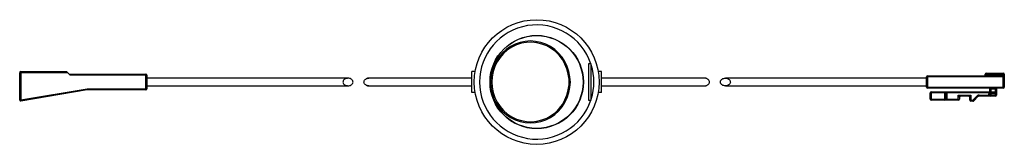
# Paper-space layout '_Links' of a CAD drawing. Header units: millimetres. Extents: x -50 to 140, y -18 to 6.
import ezdxf

# ---------------------------------------------------------------- set-up
doc = ezdxf.new("R2010")
doc.units = ezdxf.units.MM

psp = doc.layouts.new('_Links')

# ---------------------------------------------------------------- linework, layer by layer
at = {"color": 7, "linetype": 'Continuous', "lineweight": 25}
for p, q in [((60, -2.94), (60, -9.94)), ((60.5, -2.94), (60, -2.94)), ((60.5, -9.94), (60.5, -2.94)), ((-49.5, -9.9), (-49.5, -4.64)), ((-40.3, -4.64), (-49.5, -4.64)), ((-49.3, -4.44), (-49.3, -9.9)), ((-49.3, -4.44), (-40.5, -4.44)), ((-39.8, -5.14), (-40.5, -4.44)), ((-40, -4.94), (-25.2, -4.94)), ((-25, -5.14), (-39.8, -5.14)), ((-25.2, -7.94), (-25.2, -4.94)), ((-25, -5.14), (-25, -7.74)), ((-16.5, -5.68), (-25, -5.68)), ((-16.5, -5.69), (-16.5, -5.68)), ((-3.5, -5.68), (-13.5, -5.68)), ((-13.5, -5.68), (-13.5, -5.69)), ((-3.5, -5.69), (-3.5, -5.68)), ((9.5, -5.68), (-0.5, -5.68)), ((-0.5, -5.68), (-0.5, -5.69)), ((9.5, -5.69), (9.5, -5.68)), ((13.48, -5.68), (12.5, -5.68)), ((12.5, -5.68), (12.5, -5.69)), ((13.48, -5.68), (13.58, -5.69)), ((22.5, -5.68), (17.52, -5.68)), ((22.5, -5.69), (22.5, -5.68)), ((35.5, -5.68), (25.5, -5.68)), ((25.5, -5.68), (25.5, -5.69)), ((35.5, -5.69), (35.5, -5.68)), ((37.5, -8.44), (37.5, -4.44)), ((38.17, -4.44), (37.5, -4.44)), ((62.5, -4.44), (61.83, -4.44)), ((62.5, -8.44), (62.5, -4.44)), ((74.5, -5.68), (64.5, -5.68)), ((64.5, -5.68), (64.5, -5.69)), ((74.5, -5.69), (74.5, -5.68)), ((82.48, -5.68), (77.5, -5.68)), ((77.5, -5.68), (77.5, -5.69)), ((86.42, -5.69), (86.52, -5.68)), ((87.5, -5.68), (86.52, -5.68)), ((87.5, -5.69), (87.5, -5.68)), ((100.5, -5.68), (90.5, -5.68)), ((90.5, -5.68), (90.5, -5.69)), ((100.5, -5.69), (100.5, -5.68)), ((113.5, -5.68), (103.5, -5.68)), ((103.5, -5.68), (103.5, -5.69)), ((113.5, -5.69), (113.5, -5.68)), ((125, -5.68), (116.5, -5.68)), ((116.5, -5.68), (116.5, -5.69)), ((140, -5.44), (125, -5.44)), ((125, -7.44), (125, -5.44)), ((125.2, -5.24), (139.8, -5.24)), ((125.2, -5.24), (125.2, -7.64)), ((140, -4.94), (136.3, -4.94)), ((136.3, -5.04), (136.3, -4.94)), ((136.3, -5.04), (140, -5.04)), ((136.5, -5.24), (136.5, -4.74)), ((136.5, -4.74), (139.8, -4.74)), ((139.8, -7.64), (139.8, -4.74)), ((140, -4.94), (140, -7.44)), ((13.68, -5.69), (-25, -5.69)), ((-25, -7.19), (13.68, -7.19)), ((-25, -7.2), (-16.5, -7.2)), ((-16.5, -7.2), (-16.5, -7.19)), ((-13.5, -7.19), (-13.5, -7.2)), ((-13.5, -7.2), (-3.5, -7.2)), ((-3.5, -7.2), (-3.5, -7.19)), ((-0.5, -7.19), (-0.5, -7.2)), ((-0.5, -7.2), (9.5, -7.2)), ((9.5, -7.2), (9.5, -7.19)), ((12.5, -7.19), (12.5, -7.2)), ((12.5, -7.2), (13.48, -7.2)), ((13.58, -7.19), (13.48, -7.2)), ((17.28, -5.75), (17.21, -5.8)), ((17.21, -7.07), (17.28, -7.12)), ((17.28, -5.75), (17.28, -5.74)), ((17.28, -7.12), (17.28, -7.13)), ((17.52, -7.2), (22.5, -7.2)), ((37.5, -5.69), (17.72, -5.69)), ((17.72, -7.19), (37.5, -7.19)), ((22.5, -7.2), (22.5, -7.19)), ((25.5, -7.19), (25.5, -7.2)), ((25.5, -7.2), (35.5, -7.2)), ((35.5, -7.2), (35.5, -7.19)), ((82.28, -5.69), (62.5, -5.69)), ((62.5, -7.19), (82.28, -7.19)), ((64.5, -7.19), (64.5, -7.2)), ((64.5, -7.2), (74.5, -7.2)), ((74.5, -7.2), (74.5, -7.19)), ((77.5, -7.19), (77.5, -7.2)), ((77.5, -7.2), (82.48, -7.2)), ((82.72, -5.74), (82.72, -5.75)), ((82.79, -5.8), (82.72, -5.75)), ((82.72, -7.12), (82.79, -7.07)), ((82.72, -7.13), (82.72, -7.12)), ((125, -5.69), (86.32, -5.69)), ((86.32, -7.19), (125, -7.19)), ((86.52, -7.2), (86.42, -7.19)), ((86.52, -7.2), (87.5, -7.2)), ((87.5, -7.2), (87.5, -7.19)), ((90.5, -7.19), (90.5, -7.2)), ((90.5, -7.2), (100.5, -7.2)), ((100.5, -7.2), (100.5, -7.19)), ((103.5, -7.19), (103.5, -7.2)), ((103.5, -7.2), (113.5, -7.2)), ((113.5, -7.2), (113.5, -7.19)), ((116.5, -7.19), (116.5, -7.2)), ((116.5, -7.2), (125, -7.2)), ((125, -7.44), (140, -7.44)), ((-49.3, -9.9), (-36.52, -7.74)), ((-36.5, -7.94), (-49.27, -10.1)), ((-36.52, -7.74), (-36.5, -7.94)), ((-36.52, -7.74), (-25, -7.74)), ((-25.2, -7.94), (-36.5, -7.94)), ((38.17, -8.44), (37.5, -8.44)), ((62.5, -8.44), (61.83, -8.44)), ((139.8, -7.64), (125.2, -7.64)), ((128.55, -8.54), (125.75, -8.54)), ((125.75, -9.74), (125.75, -8.54)), ((125.95, -8.34), (125.95, -9.94)), ((125.95, -8.34), (128.75, -8.34)), ((128.75, -8.34), (128.55, -8.54)), ((128.55, -9.94), (128.55, -8.54)), ((128.75, -8.34), (128.75, -9.74)), ((137.05, -8.54), (128.75, -8.54)), ((128.95, -8.34), (128.95, -9.74)), ((128.95, -8.34), (137, -8.34)), ((131.15, -9.94), (131.15, -8.94)), ((131.35, -9.34), (131.15, -8.94)), ((131.15, -8.94), (131.55, -9.14)), ((131.15, -8.94), (133.55, -8.94)), ((131.35, -9.34), (131.35, -9.74)), ((133.15, -9.14), (131.55, -9.14)), ((133.15, -9.14), (133.55, -8.94)), ((133.55, -8.94), (133.35, -9.34)), ((133.35, -9.94), (133.35, -9.34)), ((133.55, -8.94), (133.55, -10.14)), ((133.97, -9.94), (134.85, -9.05)), ((134.99, -9.19), (134.11, -10.08)), ((134.85, -9.05), (134.99, -9.19)), ((135.13, -8.94), (138.5, -8.94)), ((135.13, -9.14), (135.13, -8.94)), ((138.3, -9.14), (135.13, -9.14)), ((137.24, -8.45), (137, -8.34)), ((138.5, -8.74), (137, -8.74)), ((137, -8.94), (137, -8.74)), ((137.23, -8.64), (137.05, -8.54)), ((138.5, -7.84), (137.2, -7.84)), ((137.2, -8.14), (137.2, -7.84)), ((137.2, -8.14), (137.32, -8.37)), ((137.2, -8.94), (137.2, -8.74)), ((137.4, -7.64), (137.4, -9.14)), ((137.4, -8.34), (138.3, -8.34)), ((137.4, -8.54), (138.3, -8.54)), ((138.3, -9.14), (138.3, -7.64)), ((138.5, -7.84), (138.5, -8.94)), ((-49.3, -9.9), (-49.5, -9.9)), ((-49.3, -9.9), (-49.27, -10.1)), ((60, -9.94), (60.5, -9.94)), ((125.75, -9.74), (131.35, -9.74)), ((131.15, -9.94), (125.95, -9.94)), ((133.35, -9.94), (133.97, -9.94)), ((133.97, -10.14), (133.55, -10.14)), ((134.11, -10.08), (133.97, -9.94)), ((133.97, -9.94), (133.97, -10.14))]:
    psp.add_line(p, q, dxfattribs=at)
at = {"color": 7, "linetype": 'Continuous', "lineweight": 25, "flags": 128}
for points in [[(41.11, -6.44), (41.18, -7.47), (41.37, -8.48), (41.7, -9.46), (42.14, -10.38), (42.7, -11.24), (43.36, -12.02), (44.12, -12.7), (44.95, -13.27), (45.85, -13.73), (46.8, -14.06), (47.79, -14.26), (48.79, -14.33), (49.8, -14.26), (50.78, -14.06), (51.73, -13.73), (52.64, -13.27), (53.47, -12.7), (54.23, -12.02), (54.89, -11.24), (55.45, -10.38), (55.89, -9.46), (56.21, -8.48), (56.41, -7.47), (56.48, -6.44), (56.41, -5.41), (56.21, -4.39), (55.89, -3.42), (55.45, -2.49), (54.89, -1.63), (54.23, -0.86), (53.47, -0.18), (52.64, 0.4), (51.73, 0.85), (50.78, 1.19), (49.8, 1.39), (48.79, 1.46), (47.79, 1.39), (46.8, 1.19), (45.85, 0.85), (44.95, 0.4), (44.12, -0.18), (43.36, -0.86), (42.7, -1.63), (42.14, -2.49), (41.7, -3.42), (41.37, -4.39), (41.18, -5.41), (41.11, -6.44)], [(41.34, -6.44), (41.41, -7.46), (41.61, -8.46), (41.93, -9.42), (42.38, -10.34), (42.95, -11.18), (43.61, -11.94), (44.37, -12.6), (45.21, -13.15), (46.12, -13.58), (47.07, -13.88), (48.05, -14.05), (49.04, -14.08), (50.03, -13.98), (51, -13.74), (51.93, -13.38), (52.8, -12.89), (53.6, -12.28), (54.32, -11.57), (54.94, -10.77), (55.44, -9.89), (55.83, -8.95), (56.09, -7.96), (56.23, -6.95), (56.23, -5.92), (56.09, -4.91), (55.83, -3.93), (55.44, -2.98), (54.94, -2.1), (54.32, -1.3), (53.6, -0.59), (52.8, 0.01), (51.93, 0.51), (51, 0.87), (50.03, 1.11), (49.04, 1.21), (48.05, 1.18), (47.07, 1.01), (46.12, 0.71), (45.21, 0.28), (44.37, -0.27), (43.61, -0.93), (42.95, -1.69), (42.38, -2.54), (41.93, -3.45), (41.61, -4.41), (41.41, -5.42), (41.34, -6.44)], [(14.65, -6.44), (14.63, -6.31), (14.59, -6.18), (14.52, -6.06), (14.42, -5.95), (14.3, -5.86), (14.16, -5.79), (14.01, -5.73), (13.85, -5.7), (13.68, -5.69), (13.51, -5.7), (13.35, -5.73), (13.2, -5.79), (13.06, -5.86), (12.94, -5.95), (12.85, -6.06), (12.78, -6.18), (12.73, -6.31), (12.72, -6.44), (12.73, -6.57), (12.78, -6.69), (12.85, -6.81), (12.94, -6.92), (13.06, -7.01), (13.2, -7.09), (13.35, -7.14), (13.51, -7.17), (13.68, -7.19), (13.85, -7.17), (14.01, -7.14), (14.16, -7.09), (14.3, -7.01), (14.42, -6.92), (14.52, -6.81), (14.59, -6.69), (14.63, -6.57), (14.65, -6.44)], [(17.72, -7.19), (17.55, -7.17), (17.39, -7.14), (17.23, -7.09), (17.1, -7.01), (16.98, -6.92), (16.88, -6.81), (16.81, -6.69), (16.77, -6.57), (16.75, -6.44), (16.77, -6.31), (16.81, -6.18), (16.88, -6.06), (16.98, -5.95), (17.1, -5.86), (17.23, -5.79), (17.39, -5.73), (17.55, -5.7), (17.72, -5.69), (17.72, -5.69)], [(82.28, -7.19), (82.45, -7.17), (82.61, -7.14), (82.77, -7.09), (82.9, -7.01), (83.02, -6.92), (83.12, -6.81), (83.19, -6.69), (83.23, -6.57), (83.25, -6.44), (83.23, -6.31), (83.19, -6.18), (83.12, -6.06), (83.02, -5.95), (82.9, -5.86), (82.77, -5.79), (82.61, -5.73), (82.45, -5.7), (82.28, -5.69), (82.28, -5.69)], [(85.35, -6.44), (85.37, -6.31), (85.41, -6.18), (85.48, -6.06), (85.58, -5.95), (85.7, -5.86), (85.84, -5.79), (85.99, -5.73), (86.15, -5.7), (86.32, -5.69), (86.49, -5.7), (86.65, -5.73), (86.8, -5.79), (86.94, -5.86), (87.06, -5.95), (87.15, -6.06), (87.22, -6.18), (87.27, -6.31), (87.28, -6.44), (87.27, -6.57), (87.22, -6.69), (87.15, -6.81), (87.06, -6.92), (86.94, -7.01), (86.8, -7.09), (86.65, -7.14), (86.49, -7.17), (86.32, -7.19), (86.15, -7.17), (85.99, -7.14), (85.84, -7.09), (85.7, -7.01), (85.58, -6.92), (85.48, -6.81), (85.41, -6.69), (85.37, -6.57), (85.35, -6.44)], [(137.4, -9.14), (137.32, -9.13), (137.25, -9.12), (137.18, -9.1), (137.12, -9.08), (137.07, -9.05), (137.03, -9.01), (137.01, -8.97), (137, -8.94)], [(137.32, -8.55), (137.33, -8.55), (137.34, -8.53), (137.34, -8.51), (137.34, -8.49), (137.34, -8.46), (137.34, -8.43), (137.33, -8.4), (137.32, -8.37)], [(138.3, -8.34), (138.34, -8.34), (138.38, -8.37), (138.41, -8.4), (138.44, -8.45), (138.47, -8.51), (138.48, -8.58), (138.5, -8.66), (138.5, -8.74)], [(128.95, -9.74), (128.94, -9.77), (128.92, -9.81), (128.88, -9.85), (128.83, -9.88), (128.77, -9.9), (128.7, -9.92), (128.63, -9.93), (128.55, -9.94)]]:
    psp.add_lwpolyline(points, dxfattribs=at)
at = {"color": 7, "linetype": 'Continuous', "lineweight": 25}
for radius in [12, 8.98, 8.93]:
    psp.add_circle((50, -6.44), radius, dxfattribs=at)
for centre, radius, start, end in [((50, -6.44), 11, 18.553, 341.447), ((50, -6.44), 11, 342.6586, 17.3414), ((-49.3, -4.64), 0.2, 90, 180), ((-25.2, -5.14), 0.2, 360, 90), ((17.52, -6.14), 0.465, 76.3496, 120.0192), ((82.48, -6.14), 0.465, 59.9808, 103.6504), ((125.2, -5.44), 0.2, 90, 180), ((136.1, -5.04), 0.2, 270, 360), ((136.5, -4.94), 0.2, 90, 180), ((139.8, -4.94), 0.2, 360, 90), ((139.8, -5.44), 0.2, 360, 90), ((17.52, -6.73), 0.465, 239.9808, 283.6504), ((82.48, -6.73), 0.465, 256.3496, 300.0192), ((125.2, -7.44), 0.2, 180, 270), ((139.8, -7.44), 0.2, 270, 0), ((-25.2, -7.74), 0.2, 270, 0), ((125.95, -8.54), 0.2, 90, 180), ((131.55, -9.34), 0.2, 90, 180), ((133.15, -9.34), 0.2, 0, 90), ((135.13, -9.34), 0.4, 90, 135), ((135.13, -9.34), 0.2, 90, 135), ((137, -7.84), 0.2, 360, 90), ((137, -8.14), 0.2, 270, 0), ((137.4, -8.74), 0.4, 150, 180), ((137.4, -8.74), 0.2, 90, 180), ((137.4, -8.94), 0.2, 180, 270), ((136.82, -7.96), 0.643, 309.8053, 320.1947), ((137.4, -8.4), 0.173, 197.4322, 241.468), ((137.4, -8.46), 0.123, 92.0067, 134.5771), ((138.3, -8.74), 0.2, 360, 90), ((138.3, -8.94), 0.2, 270, 0), ((138.7, -7.84), 0.2, 90, 180), ((-49.3, -9.9), 0.2, 180, 279.6052), ((125.95, -9.74), 0.2, 180, 270), ((128.55, -9.74), 0.2, 270, 0), ((131.15, -9.74), 0.2, 270, 360), ((133.55, -9.94), 0.2, 180, 270), ((133.97, -9.94), 0.2, 270, 315)]:
    psp.add_arc(centre, radius, start, end, dxfattribs=at)
for points, knots in [([(128.75, -8.34), (128.75, -8.34), (128.76, -8.34), (128.84, -8.34), (128.91, -8.34), (128.95, -8.34), (128.95, -8.34)], [0, 0, 0, 0, 0.247748, 0.586726, 0.993102, 1, 1, 1, 1]), ([(137.05, -8.54), (137.08, -8.52), (137.13, -8.48), (137.2, -8.46), (137.24, -8.45)], [0, 0, 0, 0, 0.426503, 1, 1, 1, 1])]:
    psp.add_open_spline(points, degree=3, knots=knots, dxfattribs=at)

doc.saveas('drawing.dxf')
